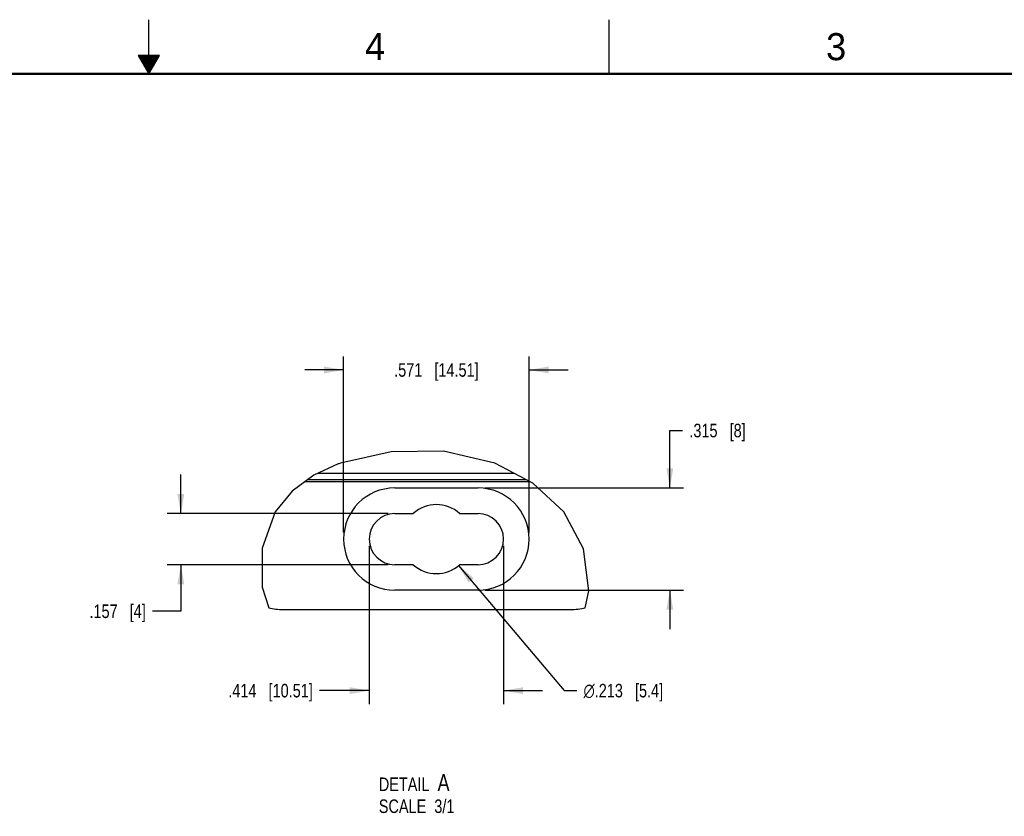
# Model space of a CAD drawing. Header units: inches. Extents: x 0 to 34, y 0 to 22.
# Tile 64 of 108: x 15.8 to 24.9, y 14.6 to 22. Entities that reach past the tile are written whole.
import ezdxf

# ---------------------------------------------------------------- set-up
doc = ezdxf.new("R2010")
doc.units = ezdxf.units.IN
doc.header["$LTSCALE"] = 1.87
doc.header["$MEASUREMENT"] = 0
doc.layers.get('0').update_dxf_attribs({"linetype": 'CONTINUOUS'})
doc.layers.add('DETAIL', color=7, linetype='CONTINUOUS')
doc.layers.add('DIMENSIONS', color=7, linetype='CONTINUOUS')
doc.styles.get("Standard").update_dxf_attribs({"font": 'txt', "width": 0.8})
doc.styles.add('TEXTSTYLE_1', font='gdt', dxfattribs={"width": 0.8})
doc.styles.add('TEXTSTYLE_2', font='txt')
doc.dimstyles.new('DIMSTYLE_2', dxfattribs={"dimtxt": 0.125, "dimasz": 0.18, "dimexe": 0.18, "dimexo": 0.0625, "dimgap": 0.09, "dimtad": 0, "dimtih": 1, "dimtoh": 1, "dimdec": 3, "dimlfac": 0.333333, "dimzin": 4, "dimdsep": 46, "dimtxsty": 'STANDARD', "dimblk": '_FILLED', "dimblk1": '_FILLED', "dimblk2": '_FILLED', "dimcen": 0.09, "dimadec": 0, "dimazin": 0, "dimtp": 0.01, "dimtm": 0.01, "dimtfac": 1, "dimtdec": 3, "dimtofl": 0, "dimtmove": 0, "dimatfit": 3, "dimldrblk": '_FILLED', "dimfxl": 1, "dimtolj": 1, "dimtzin": 4, "dimarcsym": 0})
doc.dimstyles.new('DIMSTYLE_3', dxfattribs={"dimtxt": 0.125, "dimasz": 0.18, "dimexe": 0.18, "dimexo": 0.0625, "dimgap": 0.09, "dimtad": 0, "dimtih": 1, "dimtoh": 1, "dimdec": 3, "dimlfac": 0.333333, "dimzin": 4, "dimdsep": 46, "dimtxsty": 'STANDARD', "dimblk": '_FILLED', "dimblk1": '_FILLED', "dimblk2": '_FILLED', "dimcen": 0.09, "dimadec": 0, "dimazin": 0, "dimtp": 0.01, "dimtm": 0.01, "dimtfac": 1, "dimtdec": 3, "dimtofl": 0, "dimtmove": 0, "dimatfit": 3, "dimldrblk": '_FILLED', "dimfxl": 1, "dimtolj": 1, "dimtzin": 4, "dimarcsym": 0})

# ---------------------------------------------------------------- blocks, each defined once
blk = doc.blocks.new('_FILLED')
at = {"color": 0, "linetype": 'BYBLOCK'}
blk.add_solid([(0, 0), (-1, 0.174), (-1, -0.174)], dxfattribs=at)
blk = doc.blocks.new('*D7')
at = {"layer": 'DIMENSIONS', "color": 2, "linetype": 'CONTINUOUS'}
for p, q in [((18.8002, 17.2641), (18.8002, 18.8893)), ((20.5139, 17.2641), (20.5139, 18.8893)), ((18.8002, 18.7643), (18.4402, 18.7643)), ((20.5139, 18.7643), (20.8739, 18.7643))]:
    blk.add_line(p, q, dxfattribs=at)
at = {"layer": 'DIMENSIONS', "color": 2, "linetype": 'CONTINUOUS', "xscale": 0.18, "yscale": 0.18, "zscale": 0.18}
blk.add_blockref('_FILLED', (18.8002, 18.7643), dxfattribs=at)
at = {"layer": 'DIMENSIONS', "color": 2, "linetype": 'CONTINUOUS', "xscale": 0.18, "yscale": 0.18, "zscale": 0.18, "rotation": 180}
blk.add_blockref('_FILLED', (20.5139, 18.7643), dxfattribs=at)
at = {"layer": 'DIMENSIONS', "color": 2, "linetype": 'CONTINUOUS', "insert": (19.657, 18.8268), "char_height": 0.125, "width": 1.225, "attachment_point": 2, "line_spacing_factor": 0.9}
blk.add_mtext('.571{\\Ftxt.shx;\\W1.000000;\\H0.125000; }[14.51]', dxfattribs=at)
blk = doc.blocks.new('*D8')
at = {"layer": 'DIMENSIONS', "color": 2, "linetype": 'CONTINUOUS'}
for p, q in [((21.8142, 17.674), (21.8142, 18.2046)), ((21.8142, 18.2046), (21.9317, 18.2046)), ((20.104, 17.674), (21.9392, 17.674)), ((20.104, 16.7291), (21.9392, 16.7291)), ((21.8142, 16.7291), (21.8142, 16.3691))]:
    blk.add_line(p, q, dxfattribs=at)
at = {"layer": 'DIMENSIONS', "color": 2, "linetype": 'CONTINUOUS', "xscale": 0.18, "yscale": 0.18, "zscale": 0.18}
for p, rotation in [((21.8142, 17.674), 270), ((21.8142, 16.7291), 90)]:
    blk.add_blockref('_FILLED', p, dxfattribs=dict(at, rotation=rotation))
at = {"layer": 'DIMENSIONS', "color": 2, "linetype": 'CONTINUOUS', "insert": (21.9942, 18.2671), "char_height": 0.125, "width": 0.825, "attachment_point": 1, "line_spacing_factor": 0.9}
blk.add_mtext('.315{\\Ftxt.shx;\\W1.000000;\\H0.125000; }[8]', dxfattribs=at)
blk = doc.blocks.new('*D9')
at = {"layer": 'DIMENSIONS', "color": 2, "linetype": 'CONTINUOUS'}
for p, q in [((17.2962, 17.4378), (17.2962, 17.7978)), ((19.2101, 17.4378), (17.1712, 17.4378)), ((19.2101, 16.9653), (17.1712, 16.9653)), ((17.2962, 16.9653), (17.2962, 16.5351)), ((17.2962, 16.5351), (17.0349, 16.5351))]:
    blk.add_line(p, q, dxfattribs=at)
at = {"layer": 'DIMENSIONS', "color": 2, "linetype": 'CONTINUOUS', "xscale": 0.18, "yscale": 0.18, "zscale": 0.18}
for p, rotation in [((17.2962, 17.4378), 270), ((17.2962, 16.9653), 90)]:
    blk.add_blockref('_FILLED', p, dxfattribs=dict(at, rotation=rotation))
at = {"layer": 'DIMENSIONS', "color": 2, "linetype": 'CONTINUOUS', "insert": (16.9724, 16.5976), "char_height": 0.125, "width": 0.825, "attachment_point": 3, "line_spacing_factor": 0.9}
blk.add_mtext('.157{\\Ftxt.shx;\\W1.000000;\\H0.125000; }[4]', dxfattribs=at)
blk = doc.blocks.new('*D10')
at = {"layer": 'DIMENSIONS', "color": 2, "linetype": 'CONTINUOUS'}
for p, q in [((19.0364, 17.1391), (19.0364, 15.6769)), ((20.2777, 17.1391), (20.2777, 15.6769)), ((19.0364, 15.8019), (18.5781, 15.8019)), ((20.2777, 15.8019), (20.6377, 15.8019))]:
    blk.add_line(p, q, dxfattribs=at)
at = {"layer": 'DIMENSIONS', "color": 2, "linetype": 'CONTINUOUS', "xscale": 0.18, "yscale": 0.18, "zscale": 0.18}
blk.add_blockref('_FILLED', (19.0364, 15.8019), dxfattribs=at)
at = {"layer": 'DIMENSIONS', "color": 2, "linetype": 'CONTINUOUS', "xscale": 0.18, "yscale": 0.18, "zscale": 0.18, "rotation": 180}
blk.add_blockref('_FILLED', (20.2777, 15.8019), dxfattribs=at)
at = {"layer": 'DIMENSIONS', "color": 2, "linetype": 'CONTINUOUS', "insert": (18.5156, 15.8644), "char_height": 0.125, "width": 1.225, "attachment_point": 3, "line_spacing_factor": 0.9}
blk.add_mtext('.414{\\Ftxt.shx;\\W1.000000;\\H0.125000; }[10.51]', dxfattribs=at)
blk = doc.blocks.new('*D11')
at = {"layer": 'DIMENSIONS', "color": 2, "linetype": 'CONTINUOUS'}
for p, q in [((19.8625, 16.9577), (20.8361, 15.8019)), ((20.8361, 15.8019), (20.9536, 15.8019))]:
    blk.add_line(p, q, dxfattribs=at)
at = {"layer": 'DIMENSIONS', "color": 2, "linetype": 'CONTINUOUS', "xscale": 0.18, "yscale": 0.18, "zscale": 0.18, "rotation": 130.1105250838}
blk.add_blockref('_FILLED', (19.8625, 16.9577), dxfattribs=at)
at = {"layer": 'DIMENSIONS', "color": 2, "linetype": 'CONTINUOUS', "insert": (21.0161, 15.8644), "char_height": 0.125, "width": 1.191667, "attachment_point": 1, "line_spacing_factor": 0.9, "style": 'TEXTSTYLE_1'}
blk.add_mtext('{\\Fgdt;n}\\Ftxt;.213{\\Ftxt.shx;\\W1.000000;\\H0.125000; }[5.4]', dxfattribs=at)

msp = doc.modelspace()

# ---------------------------------------------------------------- linework, layer by layer
at = {"color": 2, "linetype": 'CONTINUOUS'}
for p, q in [((17, 21.5), (17, 22)), ((21.25, 22), (21.25, 21.5)), ((16.902, 21.6697), (17, 21.5)), ((17.098, 21.6697), (16.902, 21.6697)), ((16.9076, 21.66), (17.0924, 21.66)), ((16.9134, 21.65), (17.0866, 21.65)), ((17, 21.5), (17.098, 21.6697)), ((16.9192, 21.64), (17.0808, 21.64)), ((16.925, 21.63), (17.0751, 21.63)), ((16.9307, 21.62), (17.0693, 21.62)), ((16.9365, 21.61), (17.0635, 21.61)), ((16.9423, 21.6), (17.0578, 21.6)), ((16.9481, 21.59), (17.052, 21.59)), ((16.9538, 21.58), (17.0462, 21.58)), ((16.9596, 21.57), (17.0404, 21.57)), ((16.9654, 21.56), (17.0347, 21.56)), ((16.9712, 21.55), (17.0289, 21.55)), ((16.9769, 21.54), (17.0231, 21.54)), ((16.9827, 21.53), (17.0173, 21.53)), ((16.9885, 21.52), (17.0116, 21.52)), ((16.9942, 21.51), (17.0058, 21.51))]:
    msp.add_line(p, q, dxfattribs=at)
at = {"color": 7, "linetype": 'CONTINUOUS'}
for p, q in [((19.7222, 18.0143), (19.239, 18.0078)), ((20.1959, 17.903), (19.7222, 18.0143)), ((19.239, 18.0078), (18.7715, 17.903)), ((18.7497, 17.8957), (18.5249, 17.7935)), ((18.7569, 17.8982), (18.7497, 17.8957)), ((18.7715, 17.903), (18.7569, 17.8982)), ((20.5467, 17.7185), (20.1959, 17.903)), ((18.5249, 17.7935), (18.3247, 17.6454)), ((20.8341, 17.4523), (20.5467, 17.7185)), ((18.3247, 17.6454), (18.1683, 17.4524)), ((18.1683, 17.4524), (18.0489, 17.1178)), ((21.0171, 17.1108), (20.8341, 17.4523)), ((18.0489, 17.1178), (18.0462, 16.7565)), ((21.0642, 16.7248), (21.0171, 17.1108)), ((18.0462, 16.7565), (18.1082, 16.5668)), ((21.0327, 16.5677), (21.0642, 16.7248))]:
    msp.add_line(p, q, dxfattribs=at)
at = {"color": 6, "linetype": 'CONTINUOUS'}
for p, q in [((18.4671, 17.7508), (20.4854, 17.7508)), ((18.5626, 17.8107), (20.3714, 17.8107)), ((18.4432, 17.733), (20.519, 17.733)), ((19.2726, 17.674), (20.0415, 17.674)), ((19.2726, 17.4378), (19.4428, 17.4378)), ((19.8713, 17.4378), (20.0415, 17.4378)), ((19.4428, 16.9653), (19.2726, 16.9653)), ((20.0415, 16.9653), (19.8713, 16.9653)), ((20.0415, 16.7291), (19.2726, 16.7291)), ((18.2397, 16.5519), (20.8972, 16.5519))]:
    msp.add_line(p, q, dxfattribs=at)
at = {"color": 7, "linetype": 'CONTINUOUS', "const_width": 0.02}
msp.add_lwpolyline([(33.5, 21.5), (0.5, 21.5)], dxfattribs=at)
at = {"color": 6, "linetype": 'CONTINUOUS'}
for centre, radius, start, end in [((19.2726, 17.2016), 0.4724, 90, 270), ((20.0415, 17.2016), 0.4724, 270, 90), ((19.657, 17.2016), 0.3189, 47.79455, 132.20545), ((19.2726, 17.2016), 0.2362, 90, 270), ((20.0415, 17.2016), 0.2362, 270, 90), ((19.657, 17.2016), 0.3189, 227.79455, 312.20545), ((18.2397, 17.1425), 0.5906, 257.13482, 270), ((20.8972, 17.1425), 0.5906, 270, 283.26701)]:
    msp.add_arc(centre, radius, start, end, dxfattribs=at)

# ---------------------------------------------------------------- texts
at = {"color": 2, "linetype": 'CONTINUOUS', "char_height": 0.25, "width": 0.25, "attachment_point": 1, "line_spacing_factor": 0.9, "style": 'TEXTSTYLE_2'}
for s, insert in [('4', (18.9977, 21.8777)), ('3', (23.257, 21.8759))]:
    msp.add_mtext(s, dxfattribs=dict(at, insert=insert))
at = {"layer": 'DETAIL', "color": 2, "linetype": 'CONTINUOUS', "insert": (19.1252, 15.0305), "char_height": 0.125, "width": 1, "attachment_point": 1, "line_spacing_factor": 0.9}
msp.add_mtext('DETAIL  \\H0.156;A\\P\\H0.125;SCALE  3/1', dxfattribs=at)

# ---------------------------------------------------------------- dimensions: what is measured, and where the dimension line sits
at = {"layer": 'DIMENSIONS', "color": 2, "linetype": 'CONTINUOUS'}
for base, p1, p2, picture, middle in [((20.5139, 18.7643), (18.8002, 17.2641), (20.5139, 17.2641), '*D7', (19.532, 18.7643)), ((20.2777, 15.8019), (19.0364, 17.1391), (20.2777, 17.1391), '*D10', (17.6531, 15.8019))]:
    dim = msp.add_linear_dim(base=base, p1=p1, p2=p2, dimstyle='DIMSTYLE_2', dxfattribs=at)
    dim.commit()
    dim.dimension.update_dxf_attribs({"geometry": picture, "text_midpoint": middle, "dimtype": 160})
for base, p1, p2, picture, middle in [((21.8142, 16.7291), (20.104, 17.674), (20.104, 16.7291), '*D8', (22.4067, 18.2046)), ((17.29617, 16.96533), (19.2101, 17.43777), (19.2101, 16.96533), '*D9', (16.30991, 16.53508))]:
    dim = msp.add_linear_dim(base=base, p1=p1, p2=p2, angle=270, dimstyle='DIMSTYLE_2', dxfattribs=at)
    dim.commit()
    dim.dimension.update_dxf_attribs({"geometry": picture, "text_midpoint": middle, "dimtype": 160})
dim = msp.add_diameter_dim_2p(p1=(19.8625, 16.9577), p2=(19.4516, 17.4454), dimstyle='DIMSTYLE_3', dxfattribs=at)
dim.commit()
dim.dimension.update_dxf_attribs({"geometry": '*D11', "text_midpoint": (21.6119, 15.8019), "dimtype": 163})

doc.saveas('drawing.dxf')
